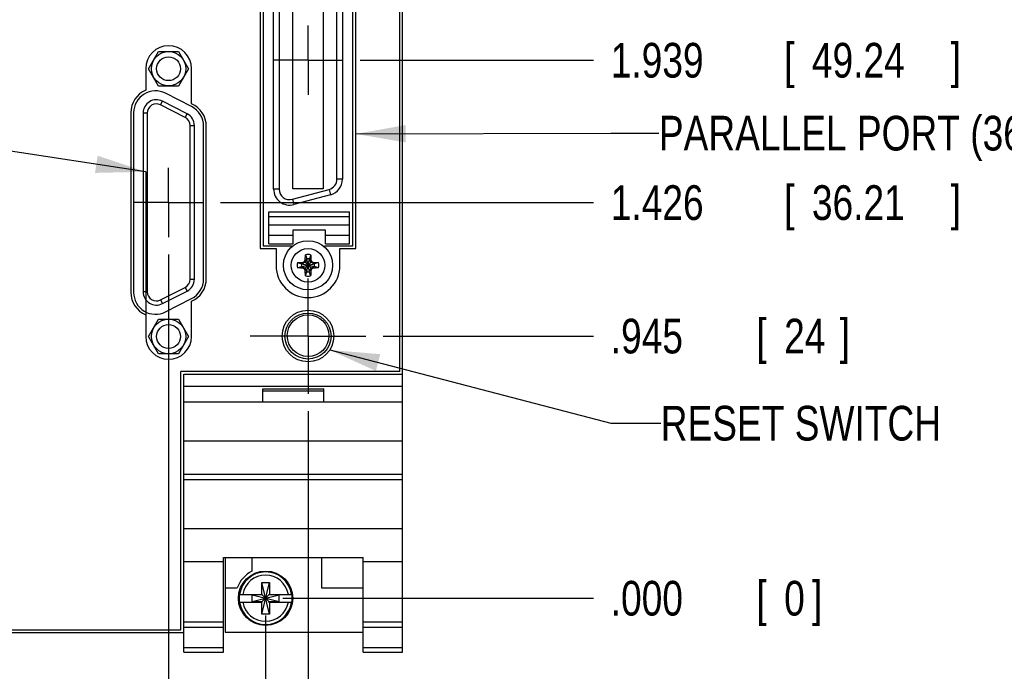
# Model space of a CAD drawing. Header units: inches. Extents: x 0.2 to 16.8, y 0.1 to 10.8.
# Tile 4 of 22: x 7.7 to 11.2, y 2.8 to 5.2. Entities that reach past the tile are written whole.
import ezdxf

# ---------------------------------------------------------------- set-up
doc = ezdxf.new("R2010")
doc.units = ezdxf.units.IN
doc.header["$LTSCALE"] = 0.935
doc.header["$MEASUREMENT"] = 0
doc.linetypes.add('CENTER', pattern=[0.6, 0.375, -0.075, 0.075, -0.075])
doc.layers.get('0').update_dxf_attribs({"linetype": 'CONTINUOUS'})
for name, color, linetype in [('DEFAULT_1', 7, 'CENTER'), ('DETAIL', 7, 'CONTINUOUS'), ('DIMENSIONS', 7, 'CONTINUOUS')]:
    doc.layers.add(name, color=color, linetype=linetype)
doc.styles.get("Standard").update_dxf_attribs({"font": 'txt', "width": 0.8})
doc.dimstyles.new('DIMSTYLE_1', dxfattribs={"dimtxt": 0.125, "dimasz": 0.18, "dimexe": 0.18, "dimexo": 0.0625, "dimgap": 0.09, "dimtad": 0, "dimtih": 1, "dimtoh": 1, "dimdec": 3, "dimzin": 4, "dimdsep": 46, "dimtxsty": 'STANDARD', "dimblk": '_FILLED', "dimblk1": '_FILLED', "dimblk2": '_FILLED', "dimcen": 0.09, "dimadec": 0, "dimazin": 0, "dimtp": 0.01, "dimtm": 0.01, "dimtfac": 1, "dimtdec": 3, "dimtofl": 0, "dimtmove": 0, "dimatfit": 3, "dimldrblk": '_FILLED', "dimfxl": 1, "dimtolj": 1, "dimtzin": 4, "dimarcsym": 0})

# ---------------------------------------------------------------- blocks, each defined once
blk = doc.blocks.new('*D0')
at = {"layer": 'DIMENSIONS', "color": 2, "linetype": 'CONTINUOUS'}
blk.add_line((8.1941, 4.3189), (8.1941, 2.1983), dxfattribs=at)
at = {"layer": 'DIMENSIONS', "color": 2, "linetype": 'CONTINUOUS', "width": 0.8}
for s, p in [(']', (8.2566, 2.0358)), ('8.88', (8.2566, 1.6358)), ('[', (8.2566, 1.5358)), ('.350', (8.2566, 1.0108))]:
    blk.add_text(s, height=0.125, rotation=90, dxfattribs=at).set_placement(p)
blk = doc.blocks.new('_FILLED')
at = {"color": 0, "linetype": 'BYBLOCK'}
blk.add_solid([(0, 0), (-1, 0.174), (-1, -0.174)], dxfattribs=at)
blk = doc.blocks.new('*D1')
at = {"layer": 'DIMENSIONS', "color": 2, "linetype": 'CONTINUOUS'}
blk.add_line((8.9671, 4.0255), (9.7251, 4.0255), dxfattribs=at)
at = {"layer": 'DIMENSIONS', "color": 2, "linetype": 'CONTINUOUS', "width": 0.8}
for s, p in [('.945', (9.7876, 3.963)), ('[', (10.3126, 3.963)), ('24', (10.4126, 3.963)), (']', (10.6126, 3.963))]:
    blk.add_text(s, height=0.125, dxfattribs=at).set_placement(p)
blk = doc.blocks.new('*D2')
at = {"layer": 'DIMENSIONS', "color": 2, "linetype": 'CONTINUOUS'}
blk.add_line((8.6061, 3.0808), (9.7251, 3.0808), dxfattribs=at)
at = {"layer": 'DIMENSIONS', "color": 2, "linetype": 'CONTINUOUS', "width": 0.8}
for s, p in [('.000', (9.7876, 3.0183)), ('[', (10.3126, 3.0183)), ('0', (10.4126, 3.0183)), (']', (10.5126, 3.0183))]:
    blk.add_text(s, height=0.125, dxfattribs=at).set_placement(p)
blk = doc.blocks.new('*D3')
at = {"layer": 'DIMENSIONS', "color": 2, "linetype": 'CONTINUOUS'}
blk.add_line((8.5436, 3.0183), (8.5436, 2.1983), dxfattribs=at)
at = {"layer": 'DIMENSIONS', "color": 2, "linetype": 'CONTINUOUS', "width": 0.8}
for s, p in [(']', (8.6061, 2.0358)), ('0', (8.6061, 1.9358)), ('[', (8.6061, 1.8358)), ('.000', (8.6061, 1.3108))]:
    blk.add_text(s, height=0.125, rotation=90, dxfattribs=at).set_placement(p)
blk = doc.blocks.new('*D4')
at = {"layer": 'DIMENSIONS', "color": 2, "linetype": 'CONTINUOUS'}
blk.add_line((8.3817, 4.5065), (9.7251, 4.5065), dxfattribs=at)
at = {"layer": 'DIMENSIONS', "color": 2, "linetype": 'CONTINUOUS', "width": 0.8}
for s, p in [('[', (10.4126, 4.444)), (']', (11.0126, 4.444)), ('1.426', (9.7876, 4.444)), ('36.21', (10.5126, 4.444))]:
    blk.add_text(s, height=0.125, dxfattribs=at).set_placement(p)
blk = doc.blocks.new('*D5')
at = {"layer": 'DIMENSIONS', "color": 2, "linetype": 'CONTINUOUS'}
blk.add_line((8.8842, 5.0195), (9.7251, 5.0195), dxfattribs=at)
at = {"layer": 'DIMENSIONS', "color": 2, "linetype": 'CONTINUOUS', "width": 0.8}
for s, p in [('1.939', (9.7876, 4.957)), ('[', (10.4126, 4.957)), ('49.24', (10.5126, 4.957)), (']', (11.0126, 4.957))]:
    blk.add_text(s, height=0.125, dxfattribs=at).set_placement(p)
blk = doc.blocks.new('*D6')
at = {"layer": 'DIMENSIONS', "color": 2, "linetype": 'CONTINUOUS'}
blk.add_line((7.6589, 5.4465), (5.1621, 5.4465), dxfattribs=at)
at = {"layer": 'DIMENSIONS', "color": 2, "linetype": 'CONTINUOUS', "width": 0.8}
for s, p in [('2.366', (3.7746, 5.384)), ('[', (4.3996, 5.384)), ('60.09', (4.4996, 5.384)), (']', (4.9996, 5.384))]:
    blk.add_text(s, height=0.125, dxfattribs=at).set_placement(p)
blk = doc.blocks.new('*D9')
at = {"layer": 'DIMENSIONS', "color": 2, "linetype": 'CONTINUOUS'}
for p, q in [((8.2582, 6.1212), (9.3255, 6.1212)), ((9.3255, 6.1212), (9.5714, 5.9426)), ((9.5714, 5.9426), (9.7251, 5.9426))]:
    blk.add_line(p, q, dxfattribs=at)
at = {"layer": 'DIMENSIONS', "color": 2, "linetype": 'CONTINUOUS', "width": 0.8}
for s, p in [('3.040', (9.7876, 5.8801)), ('[', (10.4126, 5.8801)), ('77.23', (10.5126, 5.8801)), (']', (11.0126, 5.8801))]:
    blk.add_text(s, height=0.125, dxfattribs=at).set_placement(p)
blk = doc.blocks.new('*D10')
at = {"layer": 'DIMENSIONS', "color": 2, "linetype": 'CONTINUOUS'}
for p, q in [((8.8842, 6.5075), (9.2479, 6.5075)), ((9.2479, 6.5075), (9.5391, 6.305)), ((9.5391, 6.305), (9.7251, 6.305))]:
    blk.add_line(p, q, dxfattribs=at)
at = {"layer": 'DIMENSIONS', "color": 2, "linetype": 'CONTINUOUS', "width": 0.8}
for s, p in [('3.427', (9.7876, 6.2425)), ('[', (10.4126, 6.2425)), ('87.04', (10.5126, 6.2425)), (']', (11.0126, 6.2425))]:
    blk.add_text(s, height=0.125, dxfattribs=at).set_placement(p)
blk = doc.blocks.new('*D11')
at = {"layer": 'DIMENSIONS', "color": 2, "linetype": 'CONTINUOUS'}
for p, q in [((9.2006, 6.7965), (9.5267, 6.8962)), ((9.5267, 6.8962), (9.7251, 6.8962)), ((8.3479, 6.7965), (9.2006, 6.7965))]:
    blk.add_line(p, q, dxfattribs=at)
at = {"layer": 'DIMENSIONS', "color": 2, "linetype": 'CONTINUOUS', "width": 0.8}
for s, p in [('3.716', (9.7876, 6.8337)), ('[', (10.4126, 6.8337)), ('94.38', (10.5126, 6.8337)), (']', (11.0126, 6.8337))]:
    blk.add_text(s, height=0.125, dxfattribs=at).set_placement(p)
blk = doc.blocks.new('*D12')
at = {"layer": 'DIMENSIONS', "color": 2, "linetype": 'CONTINUOUS'}
blk.add_line((9.0116, 7.3495), (9.7251, 7.3495), dxfattribs=at)
at = {"layer": 'DIMENSIONS', "color": 2, "linetype": 'CONTINUOUS', "width": 0.8}
for s, p in [('[', (10.4126, 7.287)), (']', (11.1126, 7.287)), ('4.269', (9.7876, 7.287)), ('108.43', (10.5126, 7.287))]:
    blk.add_text(s, height=0.125, dxfattribs=at).set_placement(p)
blk = doc.blocks.new('*D13')
at = {"layer": 'DIMENSIONS', "color": 2, "linetype": 'CONTINUOUS'}
for p, q in [((8.6966, 3.755), (8.6966, 2.5007)), ((8.6966, 2.5007), (8.7728, 2.3907)), ((8.7728, 2.3907), (8.7728, 2.1983))]:
    blk.add_line(p, q, dxfattribs=at)
at = {"layer": 'DIMENSIONS', "color": 2, "linetype": 'CONTINUOUS', "width": 0.8}
for s, p in [(']', (8.8353, 2.0358)), ('3.89', (8.8353, 1.6358)), ('[', (8.8353, 1.5358)), ('.153', (8.8353, 1.0108))]:
    blk.add_text(s, height=0.125, rotation=90, dxfattribs=at).set_placement(p)
blk = doc.blocks.new('*D17')
at = {"layer": 'DIMENSIONS', "color": 2, "linetype": 'CONTINUOUS'}
blk.add_line((6.6246, 4.3415), (6.6246, 2.1983), dxfattribs=at)
at = {"layer": 'DIMENSIONS', "color": 2, "linetype": 'CONTINUOUS', "width": 0.8}
for s, p in [(']', (6.6871, 2.0358)), ('48.74', (6.6871, 1.5358)), ('[', (6.6871, 1.4358)), ('1.919', (6.6871, 0.8108))]:
    blk.add_text(s, height=0.125, rotation=90, dxfattribs=at).set_placement(p)

msp = doc.modelspace()

# ---------------------------------------------------------------- linework, layer by layer
at = {"color": 7, "linetype": 'CONTINUOUS'}
for p, q in [((9.0376, 2.8858), (9.0376, 8.0237)), ((9.0276, 3.8977), (9.0276, 7.9937)), ((8.5246, 5.6982), (8.5246, 4.3412)), ((8.5351, 5.688), (8.5351, 4.351)), ((8.8581, 4.351), (8.8581, 5.688)), ((8.8686, 4.3412), (8.8686, 5.6982)), ((8.5726, 4.5554), (8.5726, 5.4865)), ((8.5923, 5.4865), (8.5923, 4.5554)), ((8.6415, 4.5566), (8.6415, 5.4853)), ((8.7517, 5.4853), (8.7517, 4.5566)), ((8.801, 4.5909), (8.801, 5.4511)), ((8.8206, 5.4511), (8.8206, 4.5909)), ((8.1219, 4.989), (8.158, 5.0515)), ((8.158, 5.0515), (8.2302, 5.0515)), ((8.2302, 5.0515), (8.2662, 4.989)), ((8.1116, 4.9892), (8.1116, 4.9117)), ((8.158, 4.9265), (8.1219, 4.989)), ((8.2662, 4.989), (8.2302, 4.9265)), ((8.2766, 4.8627), (8.2766, 4.9892)), ((8.2302, 4.9265), (8.158, 4.9265)), ((8.2769, 4.8525), (8.1829, 4.9004)), ((8.1651, 4.8586), (8.1719, 4.8719)), ((8.2609, 4.8266), (8.1719, 4.8719)), ((8.0581, 4.8301), (8.0581, 4.1833)), ((8.0681, 4.83), (8.0681, 4.183)), ((8.1171, 4.8292), (8.1021, 4.8292)), ((8.1021, 4.8292), (8.1021, 4.1852)), ((8.1171, 4.8292), (8.1171, 4.1852)), ((8.2541, 4.8132), (8.1651, 4.8586)), ((8.2541, 4.8132), (8.2609, 4.8266)), ((8.2721, 4.7838), (8.2871, 4.7838)), ((8.2721, 4.2305), (8.2721, 4.7838)), ((8.2871, 4.2305), (8.2871, 4.7838)), ((8.3201, 4.2309), (8.3201, 4.7821)), ((8.3301, 4.2323), (8.3301, 4.7811)), ((8.8206, 4.5909), (8.801, 4.5909)), ((8.5923, 4.5554), (8.5726, 4.5554)), ((8.6404, 4.5185), (8.7727, 4.554)), ((8.7517, 4.5566), (8.6415, 4.5566)), ((8.7727, 4.554), (8.7778, 4.535)), ((8.6404, 4.5185), (8.6455, 4.4995)), ((8.7778, 4.535), (8.6455, 4.4995)), ((8.5549, 4.4735), (8.8462, 4.4735)), ((8.5549, 4.3574), (8.5549, 4.4735)), ((8.8462, 4.3574), (8.8462, 4.4735)), ((8.5549, 4.4562), (8.8462, 4.4562)), ((8.8462, 4.4249), (8.5549, 4.4249)), ((8.7596, 4.4066), (8.6415, 4.4066)), ((8.6415, 4.4066), (8.6415, 4.3574)), ((8.7596, 4.3574), (8.7596, 4.4066)), ((8.5549, 4.3889), (8.6415, 4.3889)), ((8.7596, 4.3889), (8.8462, 4.3889)), ((8.5246, 4.3412), (8.5816, 4.3412)), ((8.5351, 4.351), (8.6366, 4.351)), ((8.5549, 4.3574), (8.6415, 4.3574)), ((8.5816, 4.3412), (8.5816, 4.2792)), ((8.6366, 4.351), (8.6366, 4.3457)), ((8.7566, 4.351), (8.8581, 4.351)), ((8.7566, 4.3458), (8.7566, 4.351)), ((8.7596, 4.3574), (8.8462, 4.3574)), ((8.8116, 4.3412), (8.8686, 4.3412)), ((8.8116, 4.2792), (8.8116, 4.3412)), ((8.6834, 4.2939), (8.7099, 4.2674)), ((8.6834, 4.2674), (8.7099, 4.2939)), ((8.6919, 4.3017), (8.6859, 4.2913)), ((8.6867, 4.2995), (8.6919, 4.3017)), ((8.6872, 4.3186), (8.6919, 4.3036)), ((8.7014, 4.2576), (8.6919, 4.3036)), ((8.6919, 4.3036), (8.6919, 4.3017)), ((8.6919, 4.2576), (8.7014, 4.3036)), ((8.7014, 4.2595), (8.6919, 4.3017)), ((8.6919, 4.2595), (8.7014, 4.3017)), ((8.7061, 4.3186), (8.7014, 4.3036)), ((8.7014, 4.3017), (8.7014, 4.3036)), ((8.7066, 4.2995), (8.7014, 4.3017)), ((8.7074, 4.2913), (8.7014, 4.3017)), ((8.6586, 4.2901), (8.6736, 4.2853)), ((8.6586, 4.2712), (8.6736, 4.2759)), ((8.6736, 4.2759), (8.7197, 4.2853)), ((8.6755, 4.2853), (8.6736, 4.2853)), ((8.6736, 4.2853), (8.7197, 4.2759)), ((8.6736, 4.2759), (8.6755, 4.2759)), ((8.6859, 4.2913), (8.6755, 4.2853)), ((8.6755, 4.2853), (8.6777, 4.2905)), ((8.6755, 4.2759), (8.7178, 4.2853)), ((8.6755, 4.2853), (8.7178, 4.2759)), ((8.6755, 4.2759), (8.6859, 4.2699)), ((8.6777, 4.2707), (8.6755, 4.2759)), ((8.6859, 4.2699), (8.6919, 4.2595)), ((8.6919, 4.2595), (8.6867, 4.2617)), ((8.6919, 4.2595), (8.6919, 4.2576)), ((8.7014, 4.2595), (8.7074, 4.2699)), ((8.7066, 4.2617), (8.7014, 4.2595)), ((8.7014, 4.2576), (8.7014, 4.2595)), ((8.7178, 4.2853), (8.7074, 4.2913)), ((8.7074, 4.2699), (8.7178, 4.2759)), ((8.7155, 4.2905), (8.7178, 4.2853)), ((8.7178, 4.2759), (8.7155, 4.2707)), ((8.7197, 4.2853), (8.7178, 4.2853)), ((8.7178, 4.2759), (8.7197, 4.2759)), ((8.7346, 4.2901), (8.7197, 4.2853)), ((8.7346, 4.2712), (8.7197, 4.2759)), ((8.2721, 4.2305), (8.2871, 4.2305)), ((8.6872, 4.2426), (8.6919, 4.2576)), ((8.7061, 4.2426), (8.7014, 4.2576)), ((8.1651, 4.1558), (8.2541, 4.2011)), ((8.1719, 4.1424), (8.2609, 4.1877)), ((8.2541, 4.2011), (8.2609, 4.1877)), ((8.1171, 4.1852), (8.1021, 4.1852)), ((8.1651, 4.1558), (8.1719, 4.1424)), ((8.1829, 4.1126), (8.2769, 4.1605)), ((8.2766, 4.0242), (8.2766, 4.1507)), ((8.1116, 4.1017), (8.1116, 4.0242)), ((8.1219, 4.024), (8.158, 4.0865)), ((8.158, 4.0865), (8.2302, 4.0865)), ((8.2302, 4.0865), (8.2662, 4.024)), ((8.158, 3.9615), (8.1219, 4.024)), ((8.2662, 4.024), (8.2302, 3.9615)), ((8.2302, 3.9615), (8.158, 3.9615)), ((9.0276, 3.8977), (8.2386, 3.8977)), ((8.2386, 2.9667), (8.2386, 3.8977)), ((8.2496, 3.8878), (9.0376, 3.8878)), ((8.2496, 2.8858), (8.2496, 3.8878)), ((8.2496, 3.8448), (9.0376, 3.8448)), ((8.5336, 3.8348), (8.7536, 3.8348)), ((8.5336, 3.7878), (8.5336, 3.8348)), ((8.7536, 3.7878), (8.7536, 3.8348)), ((8.5336, 3.8278), (8.7536, 3.8278)), ((9.0376, 3.7878), (8.2496, 3.7878)), ((8.2496, 3.6478), (9.0376, 3.6478)), ((8.2496, 3.5278), (9.0376, 3.5278)), ((8.2496, 3.5082), (9.0376, 3.5082)), ((8.2496, 3.3325), (9.0376, 3.3325)), ((8.2496, 3.2128), (8.3916, 3.2128)), ((8.3916, 3.228), (8.8956, 3.228)), ((8.3916, 2.8858), (8.3916, 3.228)), ((8.3976, 3.228), (8.3976, 2.9588)), ((8.4946, 3.228), (8.4946, 3.1781)), ((8.7446, 3.228), (8.7446, 3.1188)), ((8.8956, 2.8858), (8.8956, 3.228)), ((8.8956, 3.2128), (9.0376, 3.2128)), ((8.5298, 3.1378), (8.5574, 3.1378)), ((8.5574, 3.0237), (8.5298, 3.1378)), ((8.5298, 3.0945), (8.5298, 3.1378)), ((8.5298, 3.0237), (8.5574, 3.1378)), ((8.5574, 3.1378), (8.5574, 3.0945)), ((8.3976, 3.1188), (8.4414, 3.1188)), ((8.4489, 3.0945), (8.5319, 3.0945)), ((8.4951, 3.069), (8.5921, 3.0925)), ((8.5319, 3.0925), (8.4951, 3.0925)), ((8.4951, 3.0925), (8.5921, 3.069)), ((8.4951, 3.069), (8.4951, 3.0925)), ((8.5319, 3.0945), (8.5319, 3.0925)), ((8.5319, 3.0925), (8.5553, 3.069)), ((8.5319, 3.069), (8.5553, 3.0925)), ((8.5553, 3.0945), (8.6382, 3.0945)), ((8.5553, 3.0945), (8.5553, 3.0925)), ((8.5921, 3.0925), (8.5553, 3.0925)), ((8.5921, 3.069), (8.5921, 3.0925)), ((8.7446, 3.1188), (8.8956, 3.1188)), ((8.4489, 3.067), (8.5319, 3.067)), ((8.4951, 3.069), (8.5319, 3.069)), ((8.5298, 3.0237), (8.5298, 3.067)), ((8.5319, 3.067), (8.5319, 3.069)), ((8.5553, 3.069), (8.5921, 3.069)), ((8.5553, 3.067), (8.5553, 3.069)), ((8.5553, 3.067), (8.6382, 3.067)), ((8.5574, 3.067), (8.5574, 3.0237)), ((8.5574, 3.0237), (8.5298, 3.0237)), ((8.2496, 2.9958), (8.3916, 2.9958)), ((8.8956, 2.9958), (9.0376, 2.9958)), ((6.2473, 2.9567), (8.2496, 2.9567)), ((6.2813, 2.9667), (8.2386, 2.9667)), ((8.2496, 2.9765), (8.3916, 2.9765)), ((8.3976, 2.9588), (8.8956, 2.9588)), ((8.8956, 2.9765), (9.0376, 2.9765)), ((8.2496, 2.9037), (8.3916, 2.9037)), ((8.2496, 2.8858), (8.3916, 2.8858)), ((8.8956, 2.9037), (9.0376, 2.9037)), ((8.8956, 2.8858), (9.0376, 2.8858))]:
    msp.add_line(p, q, dxfattribs=at)
for centre, radius in [((8.1941, 4.989), 0.062), ((8.1941, 4.989), 0.043), ((8.6966, 4.2806), 0.0886), ((8.6966, 4.2806), 0.0603), ((8.6966, 4.0257), 0.093), ((8.1941, 4.024), 0.062), ((8.6966, 4.0255), 0.083), ((8.6969, 4.027), 0.075), ((8.1941, 4.024), 0.043), ((8.5436, 3.0808), 0.098)]:
    msp.add_circle(centre, radius, dxfattribs=at)
for centre, radius, start, end in [((8.1941, 4.9892), 0.0825, 0, 180), ((8.1471, 4.8301), 0.089, 113.508, 180), ((8.1471, 4.83), 0.079, 63, 180), ((8.1501, 4.8292), 0.048, 63, 180), ((8.1501, 4.8292), 0.033, 63, 180), ((8.2411, 4.7811), 0.089, 0, 66.492), ((8.2391, 4.7838), 0.048, 0, 63), ((8.2411, 4.7821), 0.079, 0, 63), ((8.2391, 4.7838), 0.033, 0, 63), ((8.7628, 4.5909), 0.0382, 285, 360), ((8.7628, 4.5909), 0.0579, 285, 360), ((8.6305, 4.5554), 0.0579, 180, 285), ((8.6305, 4.5554), 0.0382, 180, 285), ((8.6966, 4.2806), 0.0392, 76.0423, 103.9577), ((8.6966, 4.2806), 0.0235, 78.4043, 101.5957), ((8.6966, 4.2792), 0.115, 180, 360), ((8.6966, 4.2806), 0.0392, 166.0423, 193.9577), ((8.6966, 4.2806), 0.0235, 168.4043, 191.5957), ((8.6966, 4.2806), 0.0235, 348.4043, 11.5957), ((8.6966, 4.2806), 0.0392, 346.0423, 13.9577), ((8.2391, 4.2305), 0.033, 297, 360), ((8.2391, 4.2305), 0.048, 297, 360), ((8.2411, 4.2323), 0.089, 293.508, 360), ((8.2411, 4.2309), 0.079, 297, 360), ((8.6966, 4.2806), 0.0392, 256.0423, 283.9577), ((8.6966, 4.2806), 0.0235, 258.4043, 281.5957), ((8.1471, 4.1833), 0.089, 180, 246.492), ((8.1471, 4.183), 0.079, 180, 297), ((8.1501, 4.1852), 0.048, 180, 297), ((8.1501, 4.1852), 0.033, 180, 297), ((8.1941, 4.0242), 0.0825, 180, 360), ((8.5436, 3.0808), 0.109, 116.7143, 159.5968), ((8.5436, 3.0808), 0.0947, 8.3637, 171.6363), ((8.5436, 3.0808), 0.0832, 9.5336, 170.4664), ((8.5436, 3.0808), 0.0956, 171.7166, 188.2834), ((8.5436, 3.0808), 0.0956, 351.7166, 8.2834), ((8.5436, 3.0808), 0.0947, 188.3637, 351.6363), ((8.5436, 3.0808), 0.0832, 189.5336, 350.4664)]:
    msp.add_arc(centre, radius, start, end, dxfattribs=at)
for points, knots in [([(8.6777, 4.2905), (8.6782, 4.2908), (8.6791, 4.2914), (8.6806, 4.2922), (8.682, 4.293), (8.6829, 4.2936), (8.6834, 4.2939)], [0, 0, 0, 0, 0.251657, 0.502861, 0.752543, 1, 1, 1, 1]), ([(8.6834, 4.2939), (8.6837, 4.2944), (8.6842, 4.2953), (8.6851, 4.2968), (8.6859, 4.2982), (8.6864, 4.2991), (8.6867, 4.2995)], [0, 0, 0, 0, 0.263215, 0.517021, 0.762389, 1, 1, 1, 1]), ([(8.6867, 4.2995), (8.6867, 4.3003), (8.6867, 4.3021), (8.6868, 4.3048), (8.6869, 4.3077), (8.6869, 4.311), (8.687, 4.3147), (8.6871, 4.3172), (8.6872, 4.3186)], [0, 0, 0, 0, 0.131074, 0.270842, 0.423531, 0.593284, 0.784135, 1, 1, 1, 1]), ([(8.7061, 4.3186), (8.7061, 4.3173), (8.7062, 4.3147), (8.7063, 4.3111), (8.7064, 4.3078), (8.7065, 4.3048), (8.7065, 4.3021), (8.7066, 4.3004), (8.7066, 4.2995)], [0, 0, 0, 0, 0.211483, 0.4013, 0.572189, 0.72698, 0.868588, 1, 1, 1, 1]), ([(8.7066, 4.2995), (8.7068, 4.2991), (8.7074, 4.2982), (8.7082, 4.2968), (8.709, 4.2953), (8.7096, 4.2944), (8.7099, 4.2939)], [0, 0, 0, 0, 0.237592, 0.482954, 0.736766, 1, 1, 1, 1]), ([(8.7099, 4.2939), (8.7104, 4.2936), (8.7114, 4.293), (8.7128, 4.2922), (8.7142, 4.2913), (8.7151, 4.2908), (8.7155, 4.2905)], [0, 0, 0, 0, 0.263215, 0.517021, 0.762389, 1, 1, 1, 1]), ([(8.6586, 4.2901), (8.6596, 4.2901), (8.6616, 4.2902), (8.6647, 4.2903), (8.6679, 4.2903), (8.6711, 4.2904), (8.6744, 4.2905), (8.6766, 4.2905), (8.6777, 4.2905)], [0, 0, 0, 0, 0.157153, 0.31828, 0.483441, 0.652408, 0.82476, 1, 1, 1, 1]), ([(8.6777, 4.2707), (8.6769, 4.2707), (8.6752, 4.2707), (8.6725, 4.2708), (8.6695, 4.2708), (8.6663, 4.2709), (8.6626, 4.271), (8.66, 4.2711), (8.6586, 4.2712)], [0, 0, 0, 0, 0.131052, 0.270807, 0.423493, 0.593252, 0.784115, 1, 1, 1, 1]), ([(8.6834, 4.2674), (8.6829, 4.2676), (8.682, 4.2682), (8.6806, 4.269), (8.6791, 4.2698), (8.6782, 4.2704), (8.6777, 4.2707)], [0, 0, 0, 0, 0.248725, 0.498935, 0.749768, 1, 1, 1, 1]), ([(8.6867, 4.2617), (8.6864, 4.2621), (8.6859, 4.2631), (8.6851, 4.2644), (8.6842, 4.2659), (8.6837, 4.2669), (8.6834, 4.2674)], [0, 0, 0, 0, 0.237611, 0.482979, 0.736785, 1, 1, 1, 1]), ([(8.6872, 4.2426), (8.6871, 4.2436), (8.6871, 4.2456), (8.687, 4.2487), (8.6869, 4.2518), (8.6868, 4.2551), (8.6867, 4.2584), (8.6867, 4.2606), (8.6867, 4.2617)], [0, 0, 0, 0, 0.1571, 0.318193, 0.483341, 0.652319, 0.824705, 1, 1, 1, 1]), ([(8.7066, 4.2617), (8.7066, 4.2609), (8.7065, 4.2591), (8.7065, 4.2564), (8.7064, 4.2535), (8.7063, 4.2502), (8.7062, 4.2466), (8.7061, 4.244), (8.7061, 4.2426)], [0, 0, 0, 0, 0.131074, 0.270842, 0.423531, 0.593284, 0.784134, 1, 1, 1, 1]), ([(8.7099, 4.2674), (8.7096, 4.2669), (8.7091, 4.2659), (8.7082, 4.2645), (8.7074, 4.2631), (8.7069, 4.2622), (8.7066, 4.2617)], [0, 0, 0, 0, 0.248725, 0.498935, 0.749768, 1, 1, 1, 1]), ([(8.7155, 4.2707), (8.7151, 4.2704), (8.7142, 4.2699), (8.7128, 4.2691), (8.7114, 4.2682), (8.7104, 4.2676), (8.7099, 4.2674)], [0, 0, 0, 0, 0.237611, 0.482979, 0.736785, 1, 1, 1, 1]), ([(8.7155, 4.2905), (8.7164, 4.2905), (8.7181, 4.2905), (8.7208, 4.2904), (8.7237, 4.2904), (8.727, 4.2903), (8.7307, 4.2902), (8.7333, 4.2901), (8.7346, 4.2901)], [0, 0, 0, 0, 0.131052, 0.270807, 0.423493, 0.593252, 0.784115, 1, 1, 1, 1]), ([(8.7346, 4.2712), (8.7336, 4.2711), (8.7316, 4.2711), (8.7285, 4.271), (8.7254, 4.2709), (8.7222, 4.2708), (8.7189, 4.2707), (8.7167, 4.2707), (8.7155, 4.2707)], [0, 0, 0, 0, 0.157153, 0.31828, 0.483441, 0.652408, 0.82476, 1, 1, 1, 1])]:
    msp.add_open_spline(points, degree=3, knots=knots, dxfattribs=at)
at = {"layer": 'DEFAULT_1', "color": 7, "linetype": 'CENTER'}
for p, q in [((8.6966, 5.0195), (8.6966, 5.1446)), ((8.6966, 5.0195), (8.5715, 5.0195)), ((8.6966, 5.0195), (8.8217, 5.0195)), ((8.6966, 5.0195), (8.6966, 4.8944)), ((8.1941, 4.5065), (8.1941, 4.6316)), ((8.1941, 4.5065), (8.069, 4.5065)), ((8.1941, 4.5065), (8.3192, 4.5065)), ((8.1941, 4.5065), (8.1941, 4.3814)), ((8.6966, 4.0255), (8.6966, 4.2335)), ((8.6966, 4.0255), (8.4886, 4.0255)), ((8.6966, 4.0255), (8.9046, 4.0255)), ((8.6966, 4.0255), (8.6966, 3.8175))]:
    msp.add_line(p, q, dxfattribs=at)
at = {"layer": 'DETAIL', "color": 2, "linetype": 'CONTINUOUS'}
for p, q in [((8.1116, 4.6175), (5.0996, 5.0737)), ((8.8686, 4.754), (9.7876, 4.7568)), ((9.7876, 4.7568), (9.961, 4.7568)), ((8.1116, 4.6175), (8.1116, 4.1017)), ((8.7748, 3.9754), (9.7876, 3.7116)), ((9.7876, 3.7116), (9.9676, 3.7116))]:
    msp.add_line(p, q, dxfattribs=at)
for points in [[(9.0485, 4.7858), (8.8686, 4.754), (9.0487, 4.7233)], [(7.9289, 4.6135), (8.1116, 4.6175), (7.9383, 4.6753)], [(8.9569, 3.9603), (8.7748, 3.9754), (8.9411, 3.8998)]]:
    msp.add_solid(points, dxfattribs=at)

# ---------------------------------------------------------------- texts
at = {"layer": 'DETAIL', "color": 2, "linetype": 'CONTINUOUS', "width": 0.8}
for s, p in [('PARALLEL PORT (36 PIN CHAMP)', (9.961, 4.6943)), ('RESET SWITCH', (9.9676, 3.6491))]:
    msp.add_text(s, height=0.125, dxfattribs=at).set_placement(p)

# ---------------------------------------------------------------- dimensions: what is measured, and where the dimension line sits
at = {"layer": 'DIMENSIONS', "color": 2, "linetype": 'CONTINUOUS'}
for feature_location, offset, dtype, origin, picture, middle in [((9.0116, 7.3495), (0.7135, 0), 0, (8.9491, 3.0808), '*D12', (10.5001, 7.3495)), ((8.3479, 6.7965), (1.3772, 0.0997), 0, (7.7214, 3.0808), '*D11', (10.4501, 6.8962)), ((8.8842, 6.5075), (0.8409, -0.2025), 0, (8.8217, 3.0808), '*D10', (10.4501, 6.305)), ((8.2582, 6.1212), (1.4669, -0.1785), 0, (8.1957, 3.0808), '*D9', (10.4501, 5.9426)), ((7.6589, 5.4465), (-2.4968, 0), 0, (7.7214, 3.0808), '*D6', (4.4371, 5.4465)), ((8.8842, 5.0195), (0.8409, 0), 0, (8.8217, 3.0808), '*D5', (10.4501, 5.0195)), ((6.6246, 4.3415), (0, -2.1433), 1, (8.5436, 4.6276), '*D17', (6.6246, 1.4733)), ((8.3817, 4.5065), (1.3434, 0), 0, (8.3192, 3.0808), '*D4', (10.4501, 4.5065)), ((8.1940809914, 4.3189243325), (0, -2.12067), 1, (8.5435809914, 3.0807543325), '*D0', (8.1940809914, 1.5732543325)), ((8.9671, 4.0255), (0.758, 0), 0, (8.5436, 3.0808), '*D1', (10.2501, 4.0255)), ((8.6965809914, 3.7549643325), (0.0762645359, -1.55671), 0, (8.5435809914, 3.8174643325), '*D13', (8.7728455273, 1.5732543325)), ((8.6060809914, 3.0807543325), (1.119, 0), 0, (8.5435809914, 3.0807543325), '*D2', (10.2000809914, 3.0807543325)), ((8.5435809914, 3.0182543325), (0, -0.82), 1, (8.5435809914, 3.0807543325), '*D3', (8.5435809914, 1.7232543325))]:
    dim = msp.add_ordinate_dim(feature_location=feature_location, offset=offset, dtype=dtype, origin=origin, dimstyle='DIMSTYLE_1', dxfattribs=at)
    dim.commit()
    dim.dimension.update_dxf_attribs({"geometry": picture, "text_midpoint": middle})

doc.saveas('drawing.dxf')
